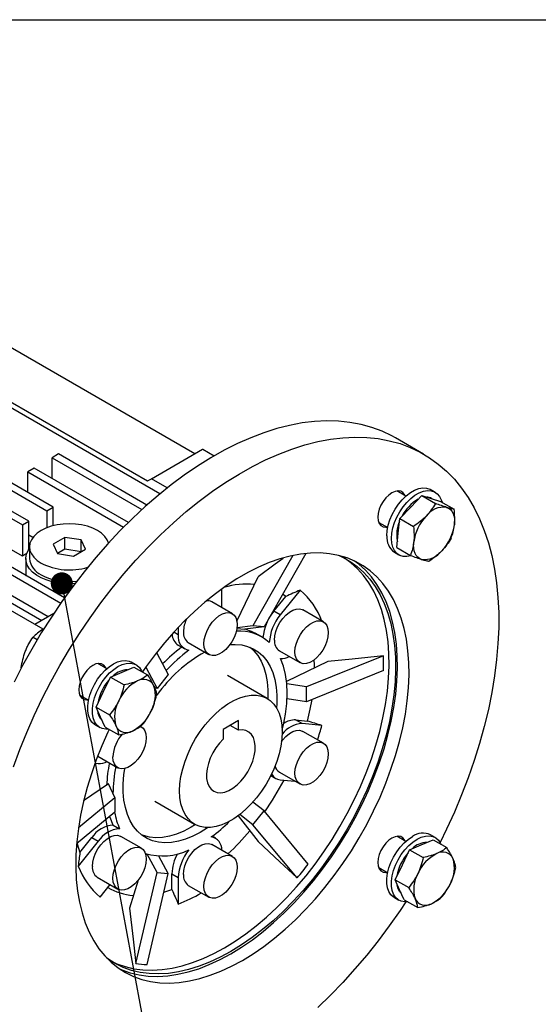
# Model space of a CAD drawing. Header units: millimetres. Extents: x 38 to 1638, y 38 to 1257.
# Tile 8 of 13: x 1205 to 1348, y 986 to 1257. Entities that reach past the tile are written whole.
import ezdxf

# ---------------------------------------------------------------- set-up
doc = ezdxf.new("R2010")
doc.units = ezdxf.units.MM
doc.header["$LTSCALE"] = 6
doc.linetypes.add('SLD-Solid', pattern=[0])
doc.layers.add('TEXT', color=140, linetype='SLD-Solid', lineweight=25)
doc.styles.get("Standard").update_dxf_attribs({"font": 'VERDANA.TTF'})
doc.dimstyles.new('SLDDIMSTYLE0', dxfattribs={"dimtxt": 0.18, "dimasz": 6.096, "dimexe": 0, "dimexo": 0.0625, "dimgap": 0, "dimtad": 0, "dimtih": 1, "dimtoh": 1, "dimdec": 0, "dimrnd": 1e-09, "dimzin": 0, "dimdsep": 46, "dimtxsty": 'Standard', "dimblk1": 'DOT', "dimblk2": 'DOT', "dimsah": 1, "dimcen": 0.09, "dimadec": 0, "dimazin": 0, "dimtfac": 6.096, "dimtdec": 0, "dimtofl": 0, "dimtmove": 0, "dimatfit": 3, "dimldrblk": 'DOT', "dimfxl": 0, "dimfrac": 2, "dimtolj": 1, "dimtzin": 0, "dimarcsym": 0})

# ---------------------------------------------------------------- blocks, each defined once
blk = doc.blocks.new('_Dot')
at = {"color": 0, "linetype": 'ByBlock', "lineweight": -2}
blk.add_line((-0.5, 0), (-1, 0), dxfattribs=at)
at = {"color": 0, "linetype": 'ByBlock', "const_width": 0.5}
blk.add_lwpolyline([(-0.25, 0, 1), (0.25, 0, 1)], format="xyb", close=True, dxfattribs=at)

msp = doc.modelspace()

# ---------------------------------------------------------------- linework, layer by layer
for p, q in [((1243.218, 1126.449), (1165.246, 1171.462)), ((1197.065, 1169.83), (1252.927, 1137.581)), ((1145.623, 1160.134), (1212.091, 1121.763)), ((1213.859, 1122.784), (1147.391, 1161.155)), ((1183.984, 1162.278), (1239.845, 1130.03)), ((1138.906, 1156.256), (1205.374, 1117.885)), ((1207.142, 1118.906), (1140.674, 1157.277)), ((1316.004, 1137.437), (1308.226, 1141.928)), ((1240.906, 1130.642), (1255.013, 1138.786)), ((1255.013, 1138.786), (1255.098, 1138.786)), ((1255.098, 1138.786), (1258.231, 1136.977)), ((1215.273, 1137.479), (1213.506, 1136.459)), ((1213.506, 1136.459), (1238.289, 1122.151)), ((1213.506, 1130.744), (1213.506, 1136.459)), ((1239.667, 1123.397), (1215.273, 1137.479)), ((1208.556, 1133.601), (1206.788, 1132.581)), ((1234.552, 1118.594), (1208.556, 1133.601)), ((1206.788, 1132.581), (1233.259, 1117.3)), ((1206.788, 1126.866), (1206.788, 1132.581)), ((1239.845, 1130.03), (1240.906, 1130.642)), ((1245.278, 1128.118), (1240.906, 1130.642)), ((1319.188, 1126.94), (1317.915, 1127.674)), ((1311.084, 1125.844), (1308.612, 1127.271)), ((1312.452, 1122.825), (1315.471, 1126.007)), ((1315.471, 1126.007), (1319.229, 1123.837)), ((1315.471, 1126.007), (1318.06, 1125.203)), ((1318.06, 1125.203), (1320.649, 1124.399)), ((1318.352, 1125.113), (1318.188, 1125.207)), ((1212.091, 1121.763), (1213.859, 1122.784)), ((1213.859, 1117.679), (1213.859, 1122.784)), ((1309.434, 1119.642), (1312.452, 1122.825)), ((1320.649, 1124.399), (1324.408, 1122.23)), ((1212.091, 1121.763), (1212.091, 1117.115)), ((1309.004, 1115.655), (1309.434, 1119.642)), ((1309.434, 1119.642), (1313.192, 1117.472)), ((1179.918, 1117.069), (1215.902, 1096.296)), ((1216.922, 1097.748), (1181.686, 1118.089)), ((1205.374, 1117.885), (1207.142, 1118.906)), ((1205.374, 1117.885), (1205.374, 1109.29)), ((1207.142, 1111.178), (1207.142, 1118.906)), ((1303.613, 1118.611), (1306.085, 1117.184)), ((1212.445, 1092.577), (1174.968, 1114.211)), ((1208.244, 1114.466), (1207.142, 1115.102)), ((1217.083, 1114.44), (1213.817, 1112.554)), ((1221.545, 1113.75), (1217.083, 1114.44)), ((1217.083, 1111.174), (1217.083, 1114.44)), ((1308.575, 1111.669), (1309.004, 1115.655)), ((1173.201, 1113.191), (1210.677, 1091.556)), ((1205.374, 1109.29), (1200.424, 1112.148)), ((1207.279, 1111.864), (1207.279, 1108.598)), ((1213.817, 1112.554), (1215.013, 1109.979)), ((1217.083, 1111.174), (1215.013, 1109.979)), ((1221.544, 1110.484), (1217.083, 1111.174)), ((1219.474, 1109.289), (1222.74, 1111.174)), ((1222.74, 1111.174), (1221.545, 1113.75)), ((1221.545, 1110.484), (1221.545, 1113.75)), ((1308.575, 1111.669), (1312.334, 1109.499)), ((1206.279, 1108.598), (1206.279, 1104.515)), ((1215.013, 1109.979), (1219.474, 1109.289)), ((1279.95, 1109.455), (1268.91, 1090.081)), ((1283.484, 1110.01), (1271.972, 1089.808)), ((1307.916, 1110.353), (1309.188, 1109.619)), ((1264.522, 1091.328), (1270.319, 1103.547)), ((1211.038, 1089.103), (1189.994, 1101.251)), ((1217.054, 1097.934), (1216.887, 1097.768)), ((1260.351, 1095.082), (1260.351, 1100.238)), ((1274.675, 1094.097), (1277.945, 1098.165)), ((1281.933, 1099.906), (1276.443, 1093.077)), ((1277.945, 1098.165), (1277.089, 1098.787)), ((1263.248, 1093.41), (1257.591, 1096.675)), ((1213.976, 1093.461), (1208.733, 1090.434)), ((1276.443, 1093.077), (1274.675, 1094.097)), ((1288.355, 1091.165), (1282.698, 1094.43)), ((1248.331, 1089.62), (1248.331, 1087.576)), ((1268.91, 1090.081), (1264.53, 1089.515)), ((1271.972, 1089.808), (1266.667, 1089.121)), ((1271.972, 1089.808), (1268.91, 1090.081)), ((1208.28, 1086.928), (1209.439, 1086.258)), ((1211.351, 1089.246), (1211.04, 1089.105)), ((1248.331, 1087.576), (1247.096, 1088.289)), ((1264.501, 1089.315), (1266.667, 1089.121)), ((1271.335, 1087.005), (1269.567, 1088.025)), ((1248.324, 1084.705), (1250.091, 1083.685)), ((1251.091, 1085.417), (1256.748, 1082.151)), ((1242.335, 1082.66), (1245.553, 1076.598)), ((1276.199, 1083.172), (1281.855, 1079.906)), ((1304.896, 1081.779), (1283.65, 1073.191)), ((1205.014, 1078.51), (1205.071, 1078.477)), ((1228.584, 1078.218), (1226.112, 1079.645)), ((1232.856, 1077.313), (1236.093, 1078.686)), ((1236.688, 1079.313), (1235.415, 1080.048)), ((1236.093, 1078.686), (1239.852, 1076.516)), ((1239.358, 1078.69), (1242.492, 1072.789)), ((1289.586, 1080.217), (1278.199, 1074.701)), ((1227.627, 1071.8), (1229.618, 1075.939)), ((1229.618, 1075.939), (1232.856, 1077.313)), ((1229.618, 1075.939), (1233.377, 1073.77)), ((1245.553, 1076.598), (1242.492, 1072.789)), ((1272.826, 1069.99), (1261.865, 1076.317)), ((1304.896, 1077.697), (1283.65, 1069.109)), ((1283.65, 1073.191), (1278.266, 1074.024)), ((1283.65, 1069.109), (1283.65, 1073.191)), ((1221.113, 1070.984), (1223.585, 1069.557)), ((1225.637, 1067.661), (1227.627, 1071.8)), ((1242.492, 1072.789), (1241.819, 1072.946)), ((1225.637, 1067.661), (1229.395, 1065.491)), ((1226.884, 1064.895), (1225.637, 1067.661)), ((1283.65, 1069.109), (1278.341, 1069.93)), ((1225.416, 1062.727), (1226.688, 1061.992)), ((1228.131, 1062.13), (1226.884, 1064.895)), ((1238.14, 1062.176), (1237.861, 1062.338)), ((1264.948, 1063.937), (1260.705, 1061.488)), ((1264.948, 1061.254), (1262.624, 1062.596)), ((1264.948, 1061.254), (1264.948, 1063.937)), ((1280.686, 1064.089), (1283.955, 1063.797)), ((1282.454, 1063.068), (1280.686, 1064.089)), ((1287.943, 1062.578), (1282.454, 1063.068)), ((1228.131, 1062.13), (1231.89, 1059.96)), ((1260.705, 1061.488), (1260.705, 1058.805)), ((1288.355, 1057.686), (1282.698, 1060.952)), ((1226.098, 1054.117), (1231.641, 1050.918)), ((1225.362, 1052.145), (1226.229, 1052.067)), ((1273.826, 1048.754), (1275.199, 1047.961)), ((1276.199, 1049.693), (1281.855, 1046.428)), ((1229.073, 1046.438), (1222.231, 1041.731)), ((1230.813, 1042.689), (1229.073, 1046.438)), ((1276.443, 1047.577), (1280.492, 1047.215)), ((1220.821, 1034.451), (1230.813, 1042.689)), ((1230.813, 1042.689), (1230.813, 1038.607)), ((1241.867, 1041.675), (1252.827, 1035.348)), ((1271.972, 1039.009), (1268.867, 1041.39)), ((1230.813, 1038.607), (1220.293, 1029.933)), ((1268.91, 1035.2), (1265.267, 1037.993)), ((1268.91, 1035.2), (1271.972, 1039.009)), ((1284.187, 1024.322), (1271.972, 1039.009)), ((1230.387, 1035.107), (1232.155, 1034.087)), ((1253.035, 1035.212), (1251.866, 1034.5)), ((1264.839, 1037.667), (1270.319, 1030.559)), ((1281.125, 1020.513), (1268.91, 1035.2)), ((1319.188, 1031.672), (1317.915, 1032.406)), ((1226.229, 1030.61), (1220.739, 1023.781)), ((1221.191, 1027.564), (1224.461, 1031.631)), ((1224.461, 1031.631), (1226.229, 1030.61)), ((1238.14, 1028.698), (1232.484, 1031.964)), ((1263.248, 1026.453), (1257.591, 1029.719)), ((1258.591, 1031.451), (1257.655, 1031.991)), ((1311.084, 1030.576), (1308.612, 1032.003)), ((1312.118, 1028.298), (1315.356, 1029.671)), ((1315.356, 1029.671), (1318.593, 1031.044)), ((1318.593, 1031.044), (1322.352, 1028.875)), ((1239.484, 1027.174), (1239.375, 1026.82)), ((1242.492, 1021.99), (1239.745, 1027.091)), ((1310.127, 1024.159), (1312.118, 1028.298)), ((1312.118, 1028.298), (1315.877, 1026.128)), ((1245.553, 1021.717), (1242.95, 1026.553)), ((1236.646, 996.877), (1242.492, 1021.99)), ((1239.708, 996.603), (1245.553, 1021.717)), ((1242.492, 1021.99), (1245.553, 1021.717)), ((1246.563, 1017.281), (1246.563, 1021.64)), ((1246.563, 1021.64), (1248.331, 1020.62)), ((1303.613, 1023.343), (1306.085, 1021.916)), ((1308.137, 1020.019), (1310.127, 1024.159)), ((1225.984, 1020.705), (1231.641, 1017.44)), ((1237.228, 1019.848), (1234.848, 1012.124)), ((1248.331, 1020.62), (1248.331, 1013.3)), ((1308.137, 1020.019), (1311.895, 1017.85)), ((1309.384, 1017.254), (1308.137, 1020.019)), ((1226.749, 1015.229), (1229.513, 1018.668)), ((1244.354, 1016.564), (1246.563, 1017.281)), ((1251.091, 1018.46), (1256.748, 1015.195)), ((1310.631, 1014.488), (1309.384, 1017.254)), ((1307.916, 1015.085), (1309.188, 1014.351)), ((1310.631, 1014.488), (1314.39, 1012.318))]:
    msp.add_line(p, q)
at = {"flags": 128}
for points in [[(1308.226, 1141.928), (1307.247, 1142.471), (1304.536, 1143.764), (1301.7, 1144.819), (1298.746, 1145.633), (1295.684, 1146.203), (1292.52, 1146.528), (1289.264, 1146.608), (1285.925, 1146.441), (1282.51, 1146.029), (1279.031, 1145.372), (1275.495, 1144.472), (1271.913, 1143.332), (1268.293, 1141.955), (1264.647, 1140.344), (1260.983, 1138.504), (1257.312, 1136.44), (1253.644, 1134.157), (1249.987, 1131.662), (1246.353, 1128.96), (1242.751, 1126.061), (1239.191, 1122.97), (1235.682, 1119.697), (1232.234, 1116.251), (1228.856, 1112.64), (1225.557, 1108.875), (1222.346, 1104.966), (1219.232, 1100.922), (1216.223, 1096.756), (1213.327, 1092.478), (1210.553, 1088.1), (1207.907, 1083.634), (1205.396, 1079.091), (1203.028, 1074.484)], [(1202.88, 1051.176), (1204.619, 1055.914), (1206.523, 1060.638), (1208.587, 1065.335), (1210.806, 1069.994), (1213.174, 1074.601), (1215.685, 1079.143), (1218.331, 1083.61), (1221.106, 1087.988), (1224.001, 1092.266), (1227.01, 1096.432), (1230.124, 1100.476), (1233.335, 1104.385), (1236.634, 1108.15), (1240.012, 1111.761), (1243.46, 1115.207), (1246.969, 1118.48), (1250.53, 1121.57), (1254.132, 1124.47), (1257.766, 1127.171), (1261.422, 1129.667), (1265.09, 1131.95), (1268.761, 1134.014), (1272.425, 1135.854), (1276.071, 1137.465), (1279.691, 1138.842), (1283.273, 1139.982), (1286.809, 1140.882), (1290.289, 1141.538), (1293.703, 1141.951), (1297.042, 1142.118), (1300.298, 1142.038), (1303.462, 1141.713), (1306.524, 1141.143), (1309.478, 1140.329), (1312.314, 1139.274), (1315.025, 1137.981), (1317.604, 1136.452), (1320.044, 1134.693), (1322.339, 1132.708), (1324.481, 1130.502), (1326.466, 1128.081), (1328.288, 1125.452), (1329.942, 1122.622), (1331.424, 1119.599), (1332.729, 1116.39), (1333.855, 1113.004), (1334.797, 1109.451), (1335.554, 1105.739), (1336.124, 1101.88), (1336.505, 1097.883), (1336.695, 1093.759), (1336.695, 1089.519), (1336.505, 1085.175), (1336.124, 1080.739), (1335.554, 1076.222), (1334.797, 1071.636), (1333.855, 1066.995), (1332.729, 1062.309), (1331.424, 1057.593), (1329.942, 1052.859), (1328.288, 1048.119), (1326.466, 1043.387), (1324.481, 1038.674), (1322.339, 1033.995), (1320.522, 1030.297)], [(1305.844, 1114.932), (1305.941, 1116.331), (1306.227, 1117.804), (1306.696, 1119.31), (1307.335, 1120.808), (1308.126, 1122.257), (1309.048, 1123.617), (1310.075, 1124.852), (1311.179, 1125.927), (1312.331, 1126.814), (1313.499, 1127.488), (1314.651, 1127.931), (1315.756, 1128.131), (1316.783, 1128.082), (1317.704, 1127.786), (1317.915, 1127.674)], [(1310.904, 1125.948), (1310.762, 1126.251), (1310.299, 1126.835), (1309.683, 1127.19), (1308.946, 1127.3), (1308.124, 1127.157), (1307.258, 1126.77), (1306.393, 1126.158), (1305.571, 1125.352), (1304.833, 1124.391), (1304.218, 1123.324), (1303.754, 1122.205), (1303.467, 1121.09), (1303.369, 1120.034)], [(1307.117, 1114.197), (1307.213, 1115.597), (1307.5, 1117.07), (1307.969, 1118.575), (1308.608, 1120.073), (1309.399, 1121.522), (1310.32, 1122.882), (1311.348, 1124.117), (1312.452, 1125.193), (1313.604, 1126.08), (1314.772, 1126.754), (1315.924, 1127.197), (1317.028, 1127.396), (1318.055, 1127.348), (1318.977, 1127.051), (1319.768, 1126.516), (1320.407, 1125.755), (1320.876, 1124.791), (1321.062, 1124.161)], [(1322.324, 1122.742), (1322.88, 1122.499), (1323.367, 1122.137), (1323.778, 1121.663), (1324.104, 1121.085), (1324.341, 1120.413), (1324.485, 1119.658), (1324.533, 1118.832), (1324.484, 1117.952)], [(1303.369, 1120.034), (1303.467, 1119.091), (1303.754, 1118.308), (1304.218, 1117.724), (1304.833, 1117.368), (1305.571, 1117.259), (1305.904, 1117.288)], [(1229.122, 1112.933), (1228.74, 1113.827), (1228.08, 1114.747), (1227.178, 1115.597), (1226.057, 1116.355), (1224.744, 1117.002), (1223.272, 1117.522), (1221.678, 1117.904), (1219.999, 1118.136), (1218.279, 1118.214), (1216.558, 1118.136), (1214.879, 1117.904), (1213.285, 1117.522), (1211.813, 1117.002), (1210.5, 1116.355), (1209.379, 1115.597), (1208.478, 1114.747), (1207.817, 1113.827), (1207.414, 1112.858), (1207.279, 1111.864), (1207.414, 1110.871), (1207.817, 1109.902), (1208.478, 1108.981), (1209.379, 1108.132), (1210.5, 1107.374), (1210.5, 1107.374)], [(1312.544, 1109.388), (1312.452, 1109.361), (1311.348, 1109.162), (1310.32, 1109.211), (1309.399, 1109.507), (1308.608, 1110.042), (1307.969, 1110.803), (1307.5, 1111.767), (1307.213, 1112.909), (1307.117, 1114.197)], [(1219.838, 1101.729), (1218.785, 1101.677), (1216.989, 1101.711), (1215.221, 1101.899), (1213.523, 1102.238), (1211.931, 1102.719), (1210.481, 1103.332), (1209.206, 1104.064), (1208.135, 1104.897), (1207.291, 1105.813), (1206.694, 1106.791), (1206.356, 1107.81), (1206.286, 1108.847), (1206.485, 1109.878), (1206.948, 1110.88), (1207.279, 1111.367)], [(1315.428, 1108.404), (1314.872, 1108.647), (1314.385, 1109.008), (1313.975, 1109.482), (1313.648, 1110.06), (1313.411, 1110.733), (1313.267, 1111.488), (1313.219, 1112.313), (1313.268, 1113.194)], [(1266.008, 997.757), (1268.983, 999.586), (1271.946, 1001.63), (1274.884, 1003.88), (1277.784, 1006.327), (1280.635, 1008.961), (1283.425, 1011.77), (1286.142, 1014.743), (1288.774, 1017.868), (1291.311, 1021.131), (1293.741, 1024.518), (1296.056, 1028.016), (1298.244, 1031.609), (1300.297, 1035.283), (1302.206, 1039.023), (1303.964, 1042.812), (1305.562, 1046.634), (1306.994, 1050.474), (1308.255, 1054.316), (1309.338, 1058.143), (1310.24, 1061.939), (1310.956, 1065.689), (1311.483, 1069.376), (1311.82, 1072.986), (1311.964, 1076.503), (1311.916, 1079.912), (1311.675, 1083.199), (1311.243, 1086.35), (1310.621, 1089.353), (1309.812, 1092.193), (1308.819, 1094.861), (1307.646, 1097.343), (1306.299, 1099.631), (1304.783, 1101.714), (1303.105, 1103.583), (1301.27, 1105.232), (1299.288, 1106.652), (1297.166, 1107.838), (1294.914, 1108.784), (1292.54, 1109.488), (1290.055, 1109.946), (1287.469, 1110.156), (1284.793, 1110.117), (1282.039, 1109.829), (1279.217, 1109.294), (1276.339, 1108.513), (1273.419, 1107.491), (1270.467, 1106.231), (1267.497, 1104.739), (1264.52, 1103.021), (1261.55, 1101.083), (1258.598, 1098.935), (1255.677, 1096.585), (1252.8, 1094.044), (1249.978, 1091.321), (1247.223, 1088.428), (1244.547, 1085.377), (1241.962, 1082.182), (1239.477, 1078.855), (1238.413, 1077.347)], [(1261.059, 1001.227), (1263.999, 1003.035), (1266.928, 1005.055), (1269.832, 1007.279), (1272.699, 1009.698), (1275.517, 1012.301), (1278.274, 1015.078), (1280.96, 1018.017), (1283.562, 1021.106), (1286.069, 1024.331), (1288.472, 1027.679), (1290.759, 1031.136), (1292.922, 1034.689), (1294.952, 1038.32), (1296.839, 1042.016), (1298.576, 1045.762), (1300.156, 1049.54), (1301.572, 1053.336), (1302.818, 1057.133), (1303.888, 1060.916), (1304.779, 1064.668), (1305.487, 1068.375), (1306.009, 1072.02), (1306.341, 1075.588), (1306.484, 1079.064), (1306.437, 1082.434), (1306.199, 1085.683), (1305.771, 1088.798), (1305.156, 1091.766), (1304.357, 1094.574), (1303.375, 1097.21), (1302.216, 1099.664), (1300.885, 1101.925), (1299.386, 1103.984), (1297.727, 1105.832), (1295.914, 1107.461), (1294.053, 1108.802)], [(1292.654, 1109.46), (1293.625, 1109.017), (1295.722, 1107.844), (1297.681, 1106.441), (1299.495, 1104.812), (1301.154, 1102.964), (1302.653, 1100.905), (1303.984, 1098.644), (1305.143, 1096.19), (1306.124, 1093.553), (1306.924, 1090.745), (1307.539, 1087.777), (1307.966, 1084.662), (1308.204, 1081.413), (1308.252, 1078.043), (1308.109, 1074.567), (1307.776, 1070.999), (1307.255, 1067.354), (1306.547, 1063.648), (1305.656, 1059.895), (1304.585, 1056.113), (1303.34, 1052.315), (1301.924, 1048.519), (1300.344, 1044.741), (1298.607, 1040.996), (1296.72, 1037.3), (1294.69, 1033.668), (1292.527, 1030.116), (1290.24, 1026.659), (1287.837, 1023.31), (1285.329, 1020.085), (1282.728, 1016.997), (1280.042, 1014.058), (1277.285, 1011.281), (1274.466, 1008.677), (1271.599, 1006.259), (1268.696, 1004.034), (1265.767, 1002.014), (1262.826, 1000.207)], [(1277.278, 1108.68), (1275.074, 1107.054), (1270.319, 1103.547)], [(1262.826, 999.594), (1265.801, 1001.423), (1268.764, 1003.467), (1271.702, 1005.717), (1274.602, 1008.164), (1277.453, 1010.798), (1280.243, 1013.607), (1282.96, 1016.58), (1285.592, 1019.705), (1288.129, 1022.968), (1290.56, 1026.355), (1292.874, 1029.853), (1295.062, 1033.446), (1297.115, 1037.12), (1299.024, 1040.86), (1300.782, 1044.648), (1302.38, 1048.471), (1303.812, 1052.311), (1305.073, 1056.153), (1306.156, 1059.98), (1307.058, 1063.776), (1307.774, 1067.526), (1308.301, 1071.213), (1308.638, 1074.823), (1308.782, 1078.34), (1308.734, 1081.749), (1308.493, 1085.036), (1308.061, 1088.187), (1307.439, 1091.19), (1306.63, 1094.03), (1305.637, 1096.698), (1304.464, 1099.18), (1303.117, 1101.468), (1301.601, 1103.551), (1299.923, 1105.42), (1298.088, 1107.068), (1296.876, 1107.977)], [(1206.279, 1104.515), (1206.295, 1104.157), (1206.332, 1103.861)], [(1255.402, 1085.127), (1255.502, 1086.288), (1255.799, 1087.515), (1256.279, 1088.753), (1256.922, 1089.949), (1257.7, 1091.05), (1258.578, 1092.008), (1259.517, 1092.781), (1260.478, 1093.336), (1261.418, 1093.648), (1262.296, 1093.703), (1263.073, 1093.5), (1263.716, 1093.047), (1264.197, 1092.363), (1264.494, 1091.479), (1264.594, 1090.434), (1264.494, 1089.272), (1264.197, 1088.045), (1263.716, 1086.807), (1263.073, 1085.611), (1262.296, 1084.511), (1261.418, 1083.552), (1260.478, 1082.779), (1259.517, 1082.225), (1258.578, 1081.913), (1257.7, 1081.857), (1256.922, 1082.061), (1256.279, 1082.514), (1255.799, 1083.198), (1255.502, 1084.081), (1255.402, 1085.127)], [(1274.852, 1086.148), (1274.953, 1087.309), (1275.249, 1088.536), (1275.73, 1089.774), (1276.373, 1090.97), (1277.15, 1092.071), (1278.028, 1093.029), (1278.968, 1093.802), (1279.929, 1094.357), (1280.869, 1094.669), (1281.746, 1094.724), (1282.524, 1094.521), (1282.698, 1094.43)], [(1280.509, 1082.882), (1280.609, 1084.043), (1280.906, 1085.27), (1281.387, 1086.508), (1282.03, 1087.704), (1282.807, 1088.805), (1283.685, 1089.763), (1284.625, 1090.536), (1285.586, 1091.091), (1286.525, 1091.403), (1287.403, 1091.458), (1288.181, 1091.255), (1288.824, 1090.802), (1289.304, 1090.118), (1289.601, 1089.234), (1289.701, 1088.189), (1289.601, 1087.027), (1289.304, 1085.801), (1288.824, 1084.562), (1288.181, 1083.366), (1287.403, 1082.266), (1286.525, 1081.308), (1285.586, 1080.534), (1284.625, 1079.98), (1283.685, 1079.668), (1282.807, 1079.612), (1282.03, 1079.816), (1281.387, 1080.269), (1280.906, 1080.953), (1280.609, 1081.836), (1280.509, 1082.882)], [(1266.88, 1089.149), (1268.439, 1088.595), (1269.567, 1088.025)], [(1262.593, 1084.898), (1264.061, 1084.952), (1265.81, 1084.796), (1267.454, 1084.393), (1268.98, 1083.747), (1270.373, 1082.864), (1271.621, 1081.752), (1272.712, 1080.421), (1273.637, 1078.883), (1274.388, 1077.152), (1274.956, 1075.244), (1275.338, 1073.175), (1275.53, 1070.966), (1275.53, 1068.634), (1275.449, 1067.32)], [(1268.051, 1084.175), (1269.146, 1083.181), (1270.237, 1081.85), (1271.162, 1080.312), (1271.913, 1078.581), (1272.481, 1076.673), (1272.863, 1074.604), (1273.055, 1072.394), (1273.055, 1070.063), (1273.047, 1069.878)], [(1304.896, 1081.779), (1296.322, 1080.904), (1289.586, 1080.217)], [(1228.404, 1078.322), (1228.262, 1078.625), (1227.799, 1079.209), (1227.183, 1079.564), (1226.446, 1079.674), (1225.624, 1079.531), (1224.758, 1079.144), (1223.893, 1078.532), (1223.071, 1077.725), (1222.333, 1076.765), (1221.718, 1075.698), (1221.254, 1074.579), (1220.967, 1073.464), (1220.869, 1072.408)], [(1225.416, 1062.727), (1225.213, 1062.854), (1224.495, 1063.504), (1223.94, 1064.369), (1223.56, 1065.426), (1223.368, 1066.645), (1223.368, 1067.994), (1223.56, 1069.435), (1223.94, 1070.929), (1224.495, 1072.436), (1225.213, 1073.915), (1226.072, 1075.324), (1227.05, 1076.626), (1228.119, 1077.785), (1229.251, 1078.77), (1230.415, 1079.553), (1231.579, 1080.114), (1232.711, 1080.436), (1233.781, 1080.512), (1234.758, 1080.339), (1235.415, 1080.048)], [(1229.115, 1061.562), (1228.322, 1061.529), (1227.345, 1061.702), (1226.486, 1062.119), (1225.768, 1062.769), (1225.212, 1063.635), (1224.833, 1064.691), (1224.641, 1065.91), (1224.641, 1067.259), (1224.833, 1068.7), (1225.212, 1070.195), (1225.768, 1071.702), (1226.486, 1073.18), (1227.345, 1074.589), (1228.322, 1075.891), (1229.392, 1077.05), (1230.524, 1078.035), (1231.688, 1078.818), (1232.852, 1079.379), (1233.984, 1079.701), (1235.053, 1079.777), (1236.031, 1079.604), (1236.89, 1079.186), (1237.608, 1078.536), (1238.163, 1077.671), (1238.274, 1077.427)], [(1276.964, 1061.255), (1277.33, 1062.742), (1277.909, 1065.731), (1278.259, 1068.641), (1278.376, 1071.443), (1278.259, 1074.11), (1277.909, 1076.616), (1277.33, 1078.936), (1276.527, 1081.049)], [(1285.883, 1078.423), (1285.863, 1079.268), (1285.791, 1080.683)], [(1220.869, 1072.408), (1220.967, 1071.465), (1221.254, 1070.682), (1221.718, 1070.098), (1222.333, 1069.742), (1223.071, 1069.633), (1223.404, 1069.662)], [(1248.684, 1044.505), (1248.78, 1046.456), (1249.065, 1048.491), (1249.537, 1050.583), (1250.188, 1052.703), (1251.011, 1054.822), (1251.993, 1056.913), (1253.121, 1058.945), (1254.381, 1060.893), (1255.755, 1062.73), (1257.225, 1064.431), (1258.77, 1065.973), (1260.371, 1067.334), (1262.004, 1068.498), (1263.649, 1069.447), (1265.282, 1070.17), (1266.882, 1070.656), (1268.428, 1070.898), (1269.897, 1070.894), (1271.271, 1070.644), (1272.531, 1070.15), (1273.66, 1069.421), (1274.642, 1068.464), (1275.464, 1067.294), (1276.116, 1065.927), (1276.587, 1064.379), (1276.873, 1062.674), (1276.968, 1060.833), (1276.873, 1058.882), (1276.587, 1056.847), (1276.116, 1054.756), (1275.464, 1052.636), (1274.642, 1050.516), (1273.66, 1048.426), (1272.531, 1046.393), (1271.271, 1044.445), (1269.897, 1042.608), (1268.428, 1040.908), (1266.882, 1039.366), (1265.282, 1038.004), (1263.649, 1036.841), (1262.004, 1035.891), (1260.371, 1035.169), (1258.77, 1034.683), (1257.225, 1034.44), (1255.755, 1034.444), (1254.381, 1034.695), (1253.121, 1035.188), (1251.993, 1035.918), (1251.011, 1036.874), (1250.188, 1038.044), (1249.537, 1039.412), (1249.065, 1040.959), (1248.78, 1042.665), (1248.684, 1044.505)], [(1283.955, 1063.797), (1284.714, 1067.025), (1285.214, 1069.741)], [(1237.771, 1062.346), (1237.966, 1062.267), (1238.609, 1061.813), (1239.089, 1061.13), (1239.386, 1060.246), (1239.487, 1059.2), (1239.386, 1058.039), (1239.089, 1056.812), (1238.609, 1055.574), (1237.966, 1054.378), (1237.189, 1053.277), (1236.311, 1052.319), (1235.371, 1051.546), (1234.41, 1050.991), (1233.47, 1050.679), (1232.593, 1050.624), (1231.815, 1050.827), (1231.172, 1051.281), (1230.692, 1051.964), (1230.395, 1052.848), (1230.294, 1053.894), (1230.294, 1053.894)], [(1229.253, 1061.482), (1228.912, 1060.753), (1227.233, 1056.945), (1225.717, 1053.112), (1224.37, 1049.269), (1223.198, 1045.433), (1222.205, 1041.619), (1221.396, 1037.844), (1220.774, 1034.123), (1220.341, 1030.473), (1220.101, 1026.908), (1220.052, 1023.443), (1220.197, 1020.093), (1220.534, 1016.872), (1221.061, 1013.794), (1221.777, 1010.871), (1222.679, 1008.115), (1223.762, 1005.539), (1225.022, 1003.153), (1226.455, 1000.966), (1228.053, 998.989), (1229.81, 997.229), (1231.719, 995.694), (1233.773, 994.391), (1235.961, 993.324), (1238.275, 992.498), (1240.706, 991.917), (1243.243, 991.583), (1245.875, 991.498), (1248.591, 991.661), (1251.381, 992.073), (1254.232, 992.731), (1257.133, 993.633), (1260.071, 994.774), (1263.033, 996.151), (1266.008, 997.757)], [(1260.705, 1058.805), (1259.652, 1057.673), (1258.691, 1056.395), (1257.851, 1055.009), (1257.156, 1053.554), (1256.626, 1052.074), (1256.277, 1050.611), (1256.118, 1049.208), (1256.155, 1047.906), (1256.387, 1046.742), (1256.806, 1045.752), (1257.401, 1044.963), (1258.154, 1044.399), (1259.043, 1044.075), (1260.042, 1044.003), (1261.123, 1044.182), (1262.253, 1044.609), (1263.4, 1045.272), (1264.53, 1046.149), (1265.61, 1047.217), (1266.61, 1048.443), (1267.499, 1049.793), (1268.252, 1051.227), (1268.846, 1052.702), (1269.266, 1054.177), (1269.497, 1055.608), (1269.534, 1056.953), (1269.376, 1058.173), (1269.027, 1059.233), (1268.497, 1060.101), (1267.802, 1060.753), (1266.962, 1061.17), (1266.001, 1061.338), (1264.948, 1061.254)], [(1276.786, 1058.112), (1277.15, 1058.593), (1278.028, 1059.551), (1278.968, 1060.324), (1279.929, 1060.879), (1280.869, 1061.19), (1281.746, 1061.246), (1282.524, 1061.042), (1282.698, 1060.952)], [(1280.509, 1049.404), (1280.609, 1050.565), (1280.906, 1051.792), (1281.387, 1053.03), (1282.03, 1054.226), (1282.807, 1055.327), (1283.685, 1056.285), (1284.625, 1057.058), (1285.586, 1057.613), (1286.525, 1057.925), (1287.403, 1057.98), (1288.181, 1057.777), (1288.824, 1057.323), (1289.304, 1056.64), (1289.601, 1055.756), (1289.701, 1054.71), (1289.601, 1053.549), (1289.304, 1052.322), (1288.824, 1051.084), (1288.181, 1049.888), (1287.403, 1048.787), (1286.525, 1047.829), (1285.586, 1047.056), (1284.625, 1046.501), (1283.685, 1046.189), (1282.807, 1046.134), (1282.03, 1046.337), (1281.387, 1046.791), (1280.906, 1047.474), (1280.609, 1048.358), (1280.509, 1049.404)], [(1254.341, 1033.072), (1252.325, 1032.018), (1250.326, 1031.197), (1248.365, 1030.614), (1246.457, 1030.275), (1244.621, 1030.183), (1242.872, 1030.339), (1241.228, 1030.742), (1239.702, 1031.388), (1238.309, 1032.271), (1237.061, 1033.383), (1235.97, 1034.714), (1235.045, 1036.252), (1234.295, 1037.983), (1233.726, 1039.892), (1233.344, 1041.96), (1233.152, 1044.17), (1233.152, 1046.501), (1233.344, 1048.932), (1233.596, 1050.707)], [(1230.387, 1035.107), (1229.584, 1037.22), (1229.494, 1037.519)], [(1251.866, 1034.5), (1249.85, 1033.447), (1247.852, 1032.625), (1245.89, 1032.042), (1243.982, 1031.704), (1242.146, 1031.612), (1240.397, 1031.768), (1238.753, 1032.171), (1238.156, 1032.389)], [(1256.452, 1034.412), (1256.357, 1034.347), (1254.341, 1033.072)], [(1220.403, 1030.024), (1220.433, 1029.916), (1221.191, 1027.564)], [(1224.638, 1023.681), (1224.738, 1024.843), (1225.035, 1026.069), (1225.515, 1027.308), (1226.158, 1028.503), (1226.936, 1029.604), (1227.813, 1030.562), (1228.753, 1031.336), (1229.714, 1031.89), (1230.654, 1032.202), (1231.532, 1032.258), (1232.309, 1032.054), (1232.484, 1031.964)], [(1249.745, 1021.436), (1249.845, 1022.598), (1250.142, 1023.824), (1250.623, 1025.063), (1251.266, 1026.258), (1252.043, 1027.359), (1252.921, 1028.317), (1253.861, 1029.091), (1254.821, 1029.645), (1255.761, 1029.957), (1256.639, 1030.013), (1257.416, 1029.809), (1257.591, 1029.719)], [(1270.319, 1030.559), (1276.37, 1024.934), (1281.125, 1020.513)], [(1310.904, 1030.68), (1310.762, 1030.983), (1310.299, 1031.567), (1309.683, 1031.923), (1308.946, 1032.032), (1308.124, 1031.889), (1307.258, 1031.503), (1306.393, 1030.89), (1305.571, 1030.084), (1304.833, 1029.123), (1304.218, 1028.056), (1303.754, 1026.937), (1303.467, 1025.822), (1303.369, 1024.766)], [(1307.916, 1015.085), (1307.713, 1015.212), (1306.995, 1015.862), (1306.44, 1016.728), (1306.06, 1017.784), (1305.868, 1019.004), (1305.868, 1020.352), (1306.06, 1021.793), (1306.44, 1023.288), (1306.995, 1024.795), (1307.713, 1026.273), (1308.572, 1027.682), (1309.55, 1028.984), (1310.619, 1030.143), (1311.751, 1031.128), (1312.915, 1031.911)], [(1311.615, 1013.92), (1310.822, 1013.887), (1309.845, 1014.06), (1308.986, 1014.478), (1308.268, 1015.128), (1307.712, 1015.993), (1307.333, 1017.05), (1307.141, 1018.269), (1307.141, 1019.617), (1307.333, 1021.058), (1307.712, 1022.553), (1308.268, 1024.06), (1308.986, 1025.538), (1309.845, 1026.948), (1310.822, 1028.25), (1311.892, 1029.409), (1313.024, 1030.393), (1314.188, 1031.177)], [(1314.188, 1031.177), (1315.352, 1031.737), (1316.484, 1032.06), (1317.553, 1032.135), (1318.531, 1031.962), (1319.39, 1031.545), (1320.108, 1030.895), (1320.663, 1030.029), (1320.774, 1029.786)], [(1230.294, 1020.416), (1230.395, 1021.577), (1230.692, 1022.804), (1231.172, 1024.042), (1231.815, 1025.238), (1232.593, 1026.339), (1233.47, 1027.297), (1234.41, 1028.07), (1235.371, 1028.625), (1236.311, 1028.937), (1237.189, 1028.992), (1237.966, 1028.789), (1238.609, 1028.335), (1239.089, 1027.652), (1239.386, 1026.768), (1239.487, 1025.722), (1239.386, 1024.561), (1239.089, 1023.334), (1238.609, 1022.096), (1237.966, 1020.9), (1237.189, 1019.799), (1236.311, 1018.841), (1235.371, 1018.068), (1234.41, 1017.513), (1233.47, 1017.201), (1232.593, 1017.146), (1231.815, 1017.349), (1231.172, 1017.803), (1230.692, 1018.486), (1230.395, 1019.37), (1230.294, 1020.416)], [(1255.402, 1018.171), (1255.502, 1019.332), (1255.799, 1020.559), (1256.279, 1021.797), (1256.922, 1022.993), (1257.7, 1024.094), (1258.578, 1025.052), (1259.517, 1025.825), (1260.478, 1026.38), (1261.418, 1026.692), (1262.296, 1026.747), (1263.073, 1026.544), (1263.716, 1026.09), (1264.197, 1025.407), (1264.494, 1024.523), (1264.594, 1023.477), (1264.494, 1022.316), (1264.197, 1021.089), (1263.716, 1019.851), (1263.073, 1018.655), (1262.296, 1017.554), (1261.418, 1016.596), (1260.478, 1015.823), (1259.517, 1015.268), (1258.578, 1014.956), (1257.7, 1014.901), (1256.922, 1015.104), (1256.279, 1015.558), (1255.799, 1016.241), (1255.502, 1017.125), (1255.402, 1018.171)], [(1303.369, 1024.766), (1303.467, 1023.823), (1303.754, 1023.04), (1304.218, 1022.456), (1304.833, 1022.101), (1305.571, 1021.991), (1305.904, 1022.02)], [(1308.96, 1017.499), (1308.652, 1018.473), (1308.563, 1019.075)], [(1309.782, 1016.37), (1309.446, 1016.712), (1308.96, 1017.499)], [(1311.045, 1013.882), (1309.478, 1011.525), (1306.524, 1007.301), (1303.462, 1003.195), (1300.298, 999.217), (1297.042, 995.379), (1293.703, 991.689), (1290.289, 988.16), (1286.809, 984.799)], [(1234.848, 1012.124), (1235.855, 1003.586), (1236.646, 996.877)], [(1262.826, 1000.207), (1259.886, 998.619), (1256.957, 997.258), (1254.053, 996.129), (1251.186, 995.238), (1248.368, 994.588), (1245.61, 994.181), (1242.925, 994.019), (1240.323, 994.104), (1237.816, 994.434), (1235.413, 995.008), (1233.126, 995.824), (1230.962, 996.879), (1228.933, 998.167), (1228.563, 998.439)], [(1229.832, 997.557), (1231.358, 996.845), (1233.645, 996.028), (1236.048, 995.454), (1238.555, 995.124), (1241.157, 995.04), (1243.843, 995.201), (1246.6, 995.608), (1249.418, 996.259), (1252.286, 997.15), (1255.189, 998.278), (1258.118, 999.639), (1261.059, 1001.227)], [(1231.959, 995.525), (1232.779, 995.161), (1235.093, 994.335), (1237.524, 993.754), (1240.061, 993.42), (1242.693, 993.334), (1245.41, 993.498), (1248.199, 993.91), (1251.05, 994.568), (1253.951, 995.469), (1256.889, 996.611), (1259.851, 997.988), (1262.826, 999.594)]]:
    msp.add_lwpolyline(points, dxfattribs=at)
for centre, radius, start, end in [((1320.126, 1115.121), 11.353, 119.72798, 153.30488), ((1316.767, 1122.691), 2.889, 60.548, 88.40262), ((1321.549, 1116.77), 6.022, 82.60578, 143.36751), ((1326.07, 1111.451), 12.92, 136.38609, 172.24725), ((1317.597, 1115.181), 9.036, 155.87372, 191.83579), ((1311.682, 1119.694), 12.92, 316.38609, 352.24725), ((1310.889, 1114.456), 5.067, 174.61616, 234.07166), ((1220.678, 1084.841), 28.844, 119.40462, 122.04374), ((1212.862, 1109.204), 5.616, 186.18746, 245.13268), ((1316.203, 1114.376), 6.022, 262.60578, 323.36751), ((1218.347, 1122.76), 17.271, 242.97855, 286.89129), ((1218.261, 1119.235), 17.001, 242.84005, 276.93737), ((1267.497, 1077.909), 23.672, 85.50513, 106.10264), ((1268.631, 1084.169), 20.605, 20.4078, 49.79355), ((1256.407, 1094.558), 2.426, 60.80048, 96.47127), ((1284.904, 1085.64), 13.272, 140.4144, 175.00306), ((1286.538, 1084.696), 13.121, 140.29943, 176.7324), ((1258.568, 1088.172), 8.826, 154.88176, 178.56571), ((1250.625, 1088.004), 4.022, 183.60338, 235.09993), ((1252.043, 1086.984), 3.76, 170.94188, 257.85542), ((1252.961, 1088.055), 3.234, 174.01368, 234.67414), ((1265.24, 1076.418), 12.194, 47.7482, 94.19228), ((1275.891, 1048.387), 44.601, 126.66221, 135.67299), ((1278.069, 1085.81), 3.234, 174.01368, 234.67414), ((1274.483, 1048.388), 39.204, 118.69164, 144.8474), ((1277.878, 1047.077), 44.963, 126.31092, 137.05729), ((1276.659, 1086.096), 5.048, 268.5057, 296.82811), ((1234.525, 1072.065), 5.89, 91.55796, 134.41533), ((1238.957, 1066.473), 13.013, 138.48061, 170.15273), ((1242.213, 1064.785), 11.281, 116.83819, 156.19467), ((1238.729, 1072.116), 3.174, 25.03869, 120.46736), ((1233.312, 1070.859), 8.69, 330.30259, 17.40693), ((1239.44, 1065.034), 8.69, 150.30259, 197.40693), ((1230.049, 1066.887), 3.99, 182.4447, 226.09839), ((1230.54, 1071.108), 11.281, 296.83819, 336.19467), ((1234.023, 1063.777), 3.174, 205.03869, 300.46736), ((1282.821, 1055.663), 7.414, 92.83927, 142.25222), ((1280.521, 1058.621), 5.47, 88.2786, 124.58959), ((1214.668, 1082.463), 75.925, 341.69184, 344.81666), ((1240.358, 1053.41), 10.075, 137.2056, 177.24668), ((1226.47, 1057.02), 4.959, 267.20405, 297.01591), ((1267.945, 1044.322), 39.417, 168.39744, 177.42944), ((1277.627, 1051.963), 2.682, 192.14246, 237.81068), ((1268.941, 1043.426), 38.636, 168.34825, 179.47438), ((1276.698, 1050.569), 3.002, 207.51145, 265.13382), ((1205.871, 1085.546), 81.126, 324.79859, 332.01754), ((1250.639, 1042.28), 20.218, 190.58423, 203.90622), ((1230.997, 1027.277), 7.854, 94.45688, 146.33364), ((1231.326, 1067.418), 44.138, 306.25769, 314.86279), ((1232.765, 1026.257), 7.854, 94.45688, 146.33364), ((1215.145, 1078.016), 69.169, 312.67067, 319.9183), ((1315.834, 1027.924), 4.941, 65.0996, 126.21086), ((1256.726, 1028.29), 3.606, 357.58862, 78.75535), ((1317.025, 1024.423), 5.89, 91.55796, 134.41533), ((1243.97, 1043.036), 16.473, 253.36599, 296.2361), ((1258.638, 1021.255), 12.082, 150.7263, 178.1718), ((1261.33, 1020.028), 13.012, 140.75324, 177.39378), ((1321.457, 1018.831), 13.013, 138.48061, 170.15273), ((1324.713, 1017.144), 11.281, 116.83819, 156.19467), ((1321.229, 1024.474), 3.174, 25.03869, 120.46736), ((1315.812, 1023.218), 8.69, 330.30259, 17.40693), ((1240.051, 1030.966), 20.605, 200.4078, 229.79355), ((1227.854, 1023.344), 3.234, 174.01368, 234.67414), ((1321.94, 1017.392), 8.69, 150.30259, 197.40693), ((1252.961, 1021.099), 3.234, 174.01368, 234.67414), ((1313.04, 1023.466), 11.281, 296.83819, 336.19467), ((1237.267, 1032.259), 16.656, 239.73954, 265.41755), ((1232.919, 1053.142), 42.719, 291.14715, 300.63382), ((1316.523, 1016.135), 3.174, 205.03869, 300.46736)]:
    msp.add_arc(centre, radius, start, end)
for points, knots in [([(1319.229, 1123.837), (1318.891, 1123.23), (1318.517, 1122.627), (1317.686, 1121.464), (1317.227, 1120.902), (1316.716, 1120.363)], [0, 0, 0, 0, 0.5, 0.5, 1, 1, 1, 1]), ([(1322.324, 1122.742), (1322.104, 1122.81), (1321.871, 1122.886), (1321.389, 1123.048), (1321.137, 1123.135), (1320.359, 1123.412), (1319.806, 1123.617), (1319.229, 1123.837)], [0, 0, 0, 0, 0.25, 0.25, 0.5, 0.5, 1, 1, 1, 1]), ([(1324.408, 1122.23), (1324.138, 1122.272), (1323.839, 1122.331), (1323.152, 1122.497), (1322.765, 1122.605), (1322.324, 1122.742)], [0, 0, 0, 0, 0.5, 0.5, 1, 1, 1, 1]), ([(1324.484, 1117.952), (1324.52, 1118.29), (1324.545, 1118.637), (1324.571, 1119.336), (1324.573, 1119.689), (1324.548, 1120.761), (1324.492, 1121.49), (1324.408, 1122.23)], [0, 0, 0, 0, 0.25, 0.25, 0.5, 0.5, 1, 1, 1, 1]), ([(1316.716, 1120.363), (1316.46, 1120.093), (1316.191, 1119.829), (1315.631, 1119.314), (1315.342, 1119.067), (1314.454, 1118.347), (1313.833, 1117.899), (1313.192, 1117.472)], [0, 0, 0, 0, 0.25, 0.25, 0.5, 0.5, 1, 1, 1, 1]), ([(1313.192, 1117.472), (1313.276, 1116.731), (1313.333, 1116.001), (1313.365, 1114.572), (1313.341, 1113.873), (1313.268, 1113.194)], [0, 0, 0, 0, 0.5, 0.5, 1, 1, 1, 1]), ([(1323.549, 1114.257), (1323.774, 1114.82), (1323.972, 1115.403), (1324.29, 1116.629), (1324.411, 1117.272), (1324.484, 1117.952)], [0, 0, 0, 0, 0.5, 0.5, 1, 1, 1, 1]), ([(1323.549, 1114.257), (1323.211, 1113.649), (1322.837, 1113.046), (1322.006, 1111.883), (1321.547, 1111.321), (1321.036, 1110.782)], [0, 0, 0, 0, 0.5, 0.5, 1, 1, 1, 1]), ([(1313.268, 1113.194), (1313.232, 1112.856), (1313.183, 1112.523), (1313.065, 1111.877), (1312.995, 1111.563), (1312.755, 1110.643), (1312.558, 1110.061), (1312.334, 1109.499)], [0, 0, 0, 0, 0.25, 0.25, 0.5, 0.5, 1, 1, 1, 1]), ([(1312.334, 1109.499), (1312.912, 1109.278), (1313.465, 1109.073), (1314.503, 1108.704), (1314.987, 1108.54), (1315.428, 1108.404)], [0, 0, 0, 0, 0.5, 0.5, 1, 1, 1, 1]), ([(1315.428, 1108.404), (1315.648, 1108.335), (1315.857, 1108.274), (1316.247, 1108.165), (1316.43, 1108.117), (1316.945, 1107.993), (1317.244, 1107.934), (1317.512, 1107.891)], [0, 0, 0, 0, 0.25, 0.25, 0.5, 0.5, 1, 1, 1, 1]), ([(1321.036, 1110.782), (1320.78, 1110.513), (1320.511, 1110.248), (1319.951, 1109.734), (1319.662, 1109.486), (1318.774, 1108.766), (1318.153, 1108.318), (1317.512, 1107.891)], [0, 0, 0, 0, 0.25, 0.25, 0.5, 0.5, 1, 1, 1, 1]), ([(1206.141, 1083.01), (1206.28, 1083.368), (1206.431, 1083.72), (1206.753, 1084.403), (1206.924, 1084.735), (1207.464, 1085.71), (1207.859, 1086.33), (1208.28, 1086.928)], [0, 0, 0, 0, 0.25, 0.25, 0.5, 0.5, 1, 1, 1, 1]), ([(1211.04, 1089.105), (1210.488, 1088.786), (1209.977, 1088.435), (1209.063, 1087.703), (1208.655, 1087.321), (1208.28, 1086.928)], [0, 0, 0, 0, 0.5, 0.5, 1, 1, 1, 1]), ([(1205.014, 1078.51), (1205.127, 1079.287), (1205.269, 1080.054), (1205.637, 1081.557), (1205.863, 1082.293), (1206.141, 1083.01)], [0, 0, 0, 0, 0.5, 0.5, 1, 1, 1, 1]), ([(1239.852, 1076.516), (1239.476, 1076.203), (1239.07, 1075.903), (1238.168, 1075.344), (1237.671, 1075.085), (1237.119, 1074.851)], [0, 0, 0, 0, 0.5, 0.5, 1, 1, 1, 1]), ([(1239.852, 1076.516), (1240.209, 1075.977), (1240.545, 1075.443), (1241.136, 1074.419), (1241.393, 1073.927), (1241.604, 1073.459)], [0, 0, 0, 0, 0.5, 0.5, 1, 1, 1, 1]), ([(1233.377, 1073.77), (1233.205, 1073.003), (1233.004, 1072.248), (1232.517, 1070.768), (1232.23, 1070.044), (1231.891, 1069.339)], [0, 0, 0, 0, 0.5, 0.5, 1, 1, 1, 1]), ([(1237.119, 1074.851), (1236.845, 1074.735), (1236.557, 1074.625), (1235.965, 1074.42), (1235.659, 1074.324), (1234.718, 1074.058), (1234.059, 1073.905), (1233.377, 1073.77)], [0, 0, 0, 0, 0.25, 0.25, 0.5, 0.5, 1, 1, 1, 1]), ([(1241.604, 1073.459), (1241.71, 1073.225), (1241.804, 1072.996), (1241.97, 1072.552), (1242.04, 1072.339), (1242.22, 1071.724), (1242.297, 1071.344), (1242.346, 1070.985)], [0, 0, 0, 0, 0.25, 0.25, 0.5, 0.5, 1, 1, 1, 1]), ([(1240.861, 1066.554), (1241.03, 1066.905), (1241.188, 1067.265), (1241.477, 1067.99), (1241.609, 1068.356), (1241.975, 1069.466), (1242.175, 1070.221), (1242.346, 1070.985)], [0, 0, 0, 0, 0.25, 0.25, 0.5, 0.5, 1, 1, 1, 1]), ([(1231.891, 1069.339), (1231.722, 1068.987), (1231.541, 1068.642), (1231.159, 1067.97), (1230.958, 1067.643), (1230.329, 1066.686), (1229.874, 1066.078), (1229.395, 1065.491)], [0, 0, 0, 0, 0.25, 0.25, 0.5, 0.5, 1, 1, 1, 1]), ([(1229.395, 1065.491), (1229.752, 1064.952), (1230.088, 1064.418), (1230.68, 1063.394), (1230.937, 1062.902), (1231.148, 1062.434)], [0, 0, 0, 0, 0.5, 0.5, 1, 1, 1, 1]), ([(1238.365, 1062.707), (1238.845, 1063.295), (1239.3, 1063.903), (1240.139, 1065.18), (1240.522, 1065.849), (1240.861, 1066.554)], [0, 0, 0, 0, 0.5, 0.5, 1, 1, 1, 1]), ([(1231.148, 1062.434), (1231.254, 1062.2), (1231.348, 1061.97), (1231.513, 1061.527), (1231.584, 1061.314), (1231.763, 1060.699), (1231.841, 1060.319), (1231.89, 1059.96)], [0, 0, 0, 0, 0.25, 0.25, 0.5, 0.5, 1, 1, 1, 1]), ([(1235.633, 1061.042), (1235.907, 1061.158), (1236.171, 1061.282), (1236.671, 1061.54), (1236.908, 1061.675), (1237.585, 1062.094), (1237.991, 1062.394), (1238.365, 1062.707)], [0, 0, 0, 0, 0.25, 0.25, 0.5, 0.5, 1, 1, 1, 1]), ([(1231.89, 1059.96), (1232.574, 1060.096), (1233.234, 1060.248), (1234.488, 1060.604), (1235.081, 1060.808), (1235.633, 1061.042)], [0, 0, 0, 0, 0.5, 0.5, 1, 1, 1, 1]), ([(1319.619, 1027.21), (1319.345, 1027.093), (1319.057, 1026.983), (1318.465, 1026.778), (1318.159, 1026.683), (1317.218, 1026.416), (1316.559, 1026.263), (1315.877, 1026.128)], [0, 0, 0, 0, 0.25, 0.25, 0.5, 0.5, 1, 1, 1, 1]), ([(1322.352, 1028.875), (1321.976, 1028.561), (1321.57, 1028.261), (1320.668, 1027.702), (1320.171, 1027.444), (1319.619, 1027.21)], [0, 0, 0, 0, 0.5, 0.5, 1, 1, 1, 1]), ([(1324.104, 1025.817), (1323.999, 1026.052), (1323.88, 1026.294), (1323.622, 1026.792), (1323.482, 1027.044), (1323.037, 1027.813), (1322.706, 1028.339), (1322.352, 1028.875)], [0, 0, 0, 0, 0.25, 0.25, 0.5, 0.5, 1, 1, 1, 1]), ([(1315.877, 1026.128), (1315.705, 1025.362), (1315.504, 1024.606), (1315.017, 1023.126), (1314.73, 1022.402), (1314.391, 1021.697)], [0, 0, 0, 0, 0.5, 0.5, 1, 1, 1, 1]), ([(1324.846, 1023.343), (1324.797, 1023.705), (1324.717, 1024.091), (1324.477, 1024.912), (1324.315, 1025.349), (1324.104, 1025.817)], [0, 0, 0, 0, 0.5, 0.5, 1, 1, 1, 1]), ([(1314.391, 1021.697), (1314.222, 1021.346), (1314.041, 1021), (1313.659, 1020.328), (1313.458, 1020.002), (1312.829, 1019.044), (1312.374, 1018.436), (1311.895, 1017.85)], [0, 0, 0, 0, 0.25, 0.25, 0.5, 0.5, 1, 1, 1, 1]), ([(1323.361, 1018.912), (1323.53, 1019.264), (1323.688, 1019.623), (1323.977, 1020.348), (1324.109, 1020.715), (1324.475, 1021.825), (1324.675, 1022.579), (1324.846, 1023.343)], [0, 0, 0, 0, 0.25, 0.25, 0.5, 0.5, 1, 1, 1, 1]), ([(1320.865, 1015.065), (1321.345, 1015.653), (1321.8, 1016.262), (1322.639, 1017.539), (1323.022, 1018.207), (1323.361, 1018.912)], [0, 0, 0, 0, 0.5, 0.5, 1, 1, 1, 1]), ([(1313.648, 1014.792), (1313.542, 1015.026), (1313.424, 1015.269), (1313.165, 1015.767), (1313.026, 1016.019), (1312.581, 1016.788), (1312.25, 1017.314), (1311.895, 1017.85)], [0, 0, 0, 0, 0.25, 0.25, 0.5, 0.5, 1, 1, 1, 1]), ([(1314.39, 1012.318), (1314.34, 1012.68), (1314.261, 1013.066), (1314.021, 1013.887), (1313.859, 1014.324), (1313.648, 1014.792)], [0, 0, 0, 0, 0.5, 0.5, 1, 1, 1, 1]), ([(1314.39, 1012.318), (1315.074, 1012.454), (1315.734, 1012.607), (1316.988, 1012.963), (1317.581, 1013.166), (1318.133, 1013.4)], [0, 0, 0, 0, 0.5, 0.5, 1, 1, 1, 1]), ([(1318.133, 1013.4), (1318.407, 1013.516), (1318.671, 1013.64), (1319.171, 1013.899), (1319.408, 1014.034), (1320.085, 1014.453), (1320.491, 1014.752), (1320.865, 1015.065)], [0, 0, 0, 0, 0.25, 0.25, 0.5, 0.5, 1, 1, 1, 1])]:
    msp.add_open_spline(points, degree=3, knots=knots)
for points in [[(1281.933, 1099.906), (1280.603, 1099.326), (1279.274, 1098.746), (1277.945, 1098.165)], [(1304.951, 1079.76), (1304.951, 1080.441), (1304.932, 1081.114), (1304.896, 1081.779)], [(1304.896, 1077.697), (1304.932, 1078.391), (1304.951, 1079.08), (1304.951, 1079.76)], [(1287.943, 1062.578), (1286.614, 1062.984), (1285.284, 1063.39), (1283.955, 1063.797)], [(1221.191, 1027.564), (1221.04, 1026.303), (1220.889, 1025.042), (1220.739, 1023.781)], [(1281.125, 1020.513), (1282.187, 1021.73), (1283.21, 1023.003), (1284.187, 1024.322)], [(1246.563, 1017.281), (1247.152, 1015.954), (1247.741, 1014.627), (1248.331, 1013.3)], [(1236.646, 996.877), (1237.645, 996.699), (1238.668, 996.608), (1239.708, 996.603)]]:
    msp.add_open_spline(points, degree=3)
at = {"layer": 'TEXT'}
msp.add_line((38.1, 1257.3), (1638.3, 1257.3), dxfattribs=at)

# ---------------------------------------------------------------- leaders
msp.add_leader([(1216.207, 1101.775), (1264.418, 841.758), (1226.318, 841.758)], dimstyle='SLDDIMSTYLE0', dxfattribs=at)

doc.saveas('drawing.dxf')
